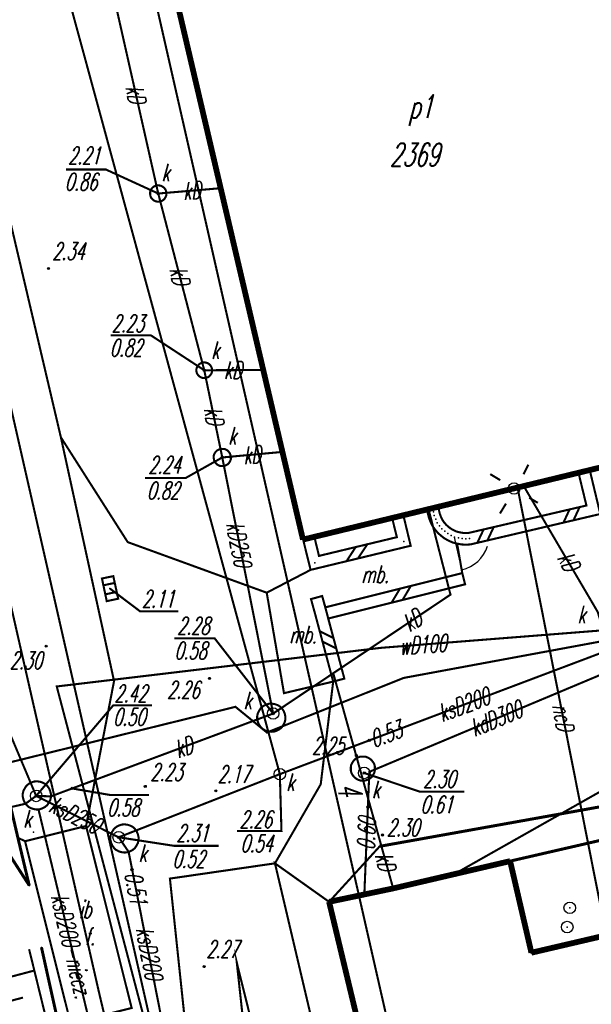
# Model space of a CAD drawing. Extents: x 6425777 to 6426103, y 6050596 to 6051176.
# Tile 45 of 72: x 6425870 to 6425894, y 6050862 to 6050905. Entities that reach past the tile are written whole.
import ezdxf

# ---------------------------------------------------------------- set-up
doc = ezdxf.new("R2010")
doc.units = 0
doc.header["$MEASUREMENT"] = 0
for name, pattern in [('BKO', [1.5, 1, -0.5]), ('GUZ', [1.5, 1, -0.5]), ('KOR', [4, 3, -1]), ('WRU', [1.5, 1, -0.5])]:
    doc.linetypes.add(name, pattern=pattern)
doc.layers.get('0').update_dxf_attribs({"linetype": 'CONTINUOUS'})
for name, color, linetype in [('218_kontur_uzytku_gruntowego', 96, 'GUZ'), ('219_dzialka_ewidencyjna', 7, 'CONTINUOUS'), ('238_Punkt_adresowy_budynku', 7, 'CONTINUOUS'), ('312_budynek_ewidencyjny', 7, 'CONTINUOUS'), ('312_oznaczenie_budynku_ewidencyjnego', 7, 'CONTINUOUS'), ('312_oznaczenie_budynku_ewidencyjnego_Atr124', 7, 'CONTINUOUS'), ('346_Wiata_slupy_symb_', 7, 'CONTINUOUS'), ('450_Sciana_oporowa_symb__krawedz', 7, 'CONTINUOUS'), ('450_Sciana_oporowa_symb__osiowy', 7, 'CONTINUOUS'), ('622_Punkt_rzednej_przewodu_SKPOD', 36, 'CONTINUOUS'), ('622_Punkt_rzednej_przewodu_SKPOD_Atr2', 36, 'CONTINUOUS'), ('622_Punkt_rzednej_przewodu_SKPOD_Atr3', 36, 'CONTINUOUS'), ('820_Skarpa_nieumocniona', 7, 'CONTINUOUS'), ('824_Podnoze_skarpy_nieumocninej', 7, 'WRU'), ('905_Brama_lewa', 7, 'CONTINUOUS'), ('GEO_KOM_fundament', 7, 'CONTINUOUS'), ('GEO_KOM_inna_budowla', 7, 'CONTINUOUS'), ('GEO_KOM_kratka_sciekowa', 36, 'CONTINUOUS'), ('GEO_KOM_latarnia_na_scianie', 7, 'CONTINUOUS'), ('GEO_KOM_obszar_utwardzony', 7, 'KOR'), ('GEO_KOM_opis_nawierzchni', 7, 'CONTINUOUS'), ('GEO_KOM_siec_k', 36, 'CONTINUOUS'), ('komora_podziemna___przewod_kanalizacyjny__powierzchnia_', 36, 'CONTINUOUS'), ('kraweznik__linia_', 7, 'CONTINUOUS'), ('ogrodzenie_trwale__linia_', 7, 'CONTINUOUS'), ('przewod_cieplowniczy__linia_', 212, 'CONTINUOUS'), ('przewod_cieplowniczy__linia__Atr1', 212, 'CONTINUOUS'), ('przewod_elektroenergetyczny__linia_', 1, 'CONTINUOUS'), ('przewod_kanalizacyjny__linia_', 36, 'CONTINUOUS'), ('przewod_kanalizacyjny__linia__Atr1', 36, 'CONTINUOUS'), ('przewod_wodociagowy__linia_', 5, 'CONTINUOUS'), ('przewod_wodociagowy__linia__Atr1', 5, 'CONTINUOUS'), ('punkt_o_okreslonej_wysokosci__siec_kanalizacyjna_', 36, 'CONTINUOUS'), ('punkt_o_okreslonej_wysokosci__siec_kanalizacyjna__Atr2', 36, 'CONTINUOUS'), ('punkt_o_okreslonej_wysokosci__siec_kanalizacyjna__Atr3', 36, 'CONTINUOUS'), ('punkt_wysokosciowy_sztuczny', 7, 'CONTINUOUS'), ('punkt_wysokosciowy_sztuczny_Atr2', 7, 'CONTINUOUS'), ('Sn_15kV', 1, 'BKO'), ('wlaz___siec_kanalizacyjna__powierzchnia_', 7, 'CONTINUOUS'), ('wlaz___siec_kanalizacyjna__powierzchnia__Atr17', 7, 'CONTINUOUS'), ('wlaz_okragly___siec_kanalizacyjna__punkt_', 7, 'CONTINUOUS'), ('wlaz_okragly___siec_kanalizacyjna__punkt__Atr17', 7, 'CONTINUOUS')]:
    doc.layers.add(name, color=color, linetype=linetype)
doc.styles.get("Standard").update_dxf_attribs({"font": 'simplex.shx', "width": 0.85})

# ---------------------------------------------------------------- blocks, each defined once
blk = doc.blocks.new('801')
at = {"color": 0, "linetype": 'Continuous'}
blk.add_circle((0, 0), 0.1, dxfattribs=at)

msp = doc.modelspace()

# ---------------------------------------------------------------- linework, layer by layer
for p in [(6425875.5, 6050897.21), (6425870.75, 6050893.97), (6425877.49, 6050889.57), (6425871.29, 6050886.67), (6425878.27, 6050885.8), (6425890.89, 6050884.46), (6425887.132, 6050883.579), (6425887.154, 6050883.404), (6425887.19, 6050883.57), (6425887.38, 6050883.61), (6425887.4, 6050883.45), (6425887.628, 6050883.641), (6425887.646, 6050883.496), (6425887.679, 6050883.365), (6425894.02, 6050883.723), (6425885.617, 6050883.181), (6425885.86, 6050883.24), (6425886.103, 6050883.299), (6425887.201, 6050883.215), (6425887.269, 6050883.033), (6425887.44, 6050883.29), (6425887.5, 6050883.13), (6425887.57, 6050882.98), (6425887.731, 6050883.227), (6425887.788, 6050883.105), (6425887.859, 6050883.002), (6425887.352, 6050882.855), (6425887.461, 6050882.698), (6425887.589, 6050882.546), (6425887.66, 6050882.85), (6425887.77, 6050882.72), (6425887.89, 6050882.61), (6425887.951, 6050882.894), (6425888.02, 6050882.51), (6425888.051, 6050882.802), (6425888.157, 6050882.722), (6425888.282, 6050882.654), (6425888.404, 6050882.598), (6425888.534, 6050882.564), (6425888.671, 6050882.54), (6425888.81, 6050882.531), (6425888.933, 6050882.539), (6425881.76, 6050882.25), (6425881.767, 6050882.251), (6425882.01, 6050882.31), (6425882.253, 6050882.369), (6425885.822, 6050882.354), (6425886.12, 6050882.17), (6425887.729, 6050882.419), (6425887.883, 6050882.298), (6425888.058, 6050882.206), (6425888.17, 6050882.43), (6425888.236, 6050882.122), (6425888.32, 6050882.36), (6425888.48, 6050882.32), (6425888.64, 6050882.29), (6425888.81, 6050882.28), (6425888.97, 6050882.29), (6425886.419, 6050881.984), (6425882.27, 6050881.24), (6425882.453, 6050881.545), (6425882.09, 6050880.94), (6425873.413, 6050880.132), (6425880.192, 6050879.954), (6425882.108, 6050879.678), (6425882.59, 6050879.81), (6425888.14, 6050879.87), (6425882.729, 6050879.322), (6425882.308, 6050878.95), (6425882.79, 6050879.08), (6425870.65, 6050877.64), (6425885.13, 6050877.57), (6425873.589, 6050876.134), (6425877.72, 6050876.25), (6425883.07, 6050876.47), (6425886.12, 6050876.27), (6425871.11, 6050875.9), (6425880.939, 6050875.61), (6425878.84, 6050875.02), (6425880.47, 6050874.73), (6425880.2, 6050873.91), (6425884.63, 6050873.57), (6425884.07, 6050872.92), (6425880.76, 6050872.11), (6425884.41, 6050872.16), (6425884.63, 6050872.21), (6425871.78, 6050871.49), (6425874.94, 6050871.58), (6425882.528, 6050871.673), (6425870.22, 6050871.17), (6425870.86, 6050871.15), (6425877.99, 6050871.39), (6425869.76, 6050870.83), (6425870.32, 6050870.59), (6425884.57, 6050870.69), (6425870.106, 6050869.603), (6425873.79, 6050869.38), (6425885.2, 6050869.48), (6425880.549, 6050868.254), (6425876.005, 6050867.595), (6425869.92, 6050867.3), (6425869.93, 6050867.29), (6425885.66, 6050867.17), (6425893.3, 6050866.33), (6425893.19, 6050865.5), (6425870.45, 6050864.62), (6425869.92, 6050864.52), (6425877.49, 6050863.79), (6425878.898, 6050863.962)]:
    msp.add_point(p)
at = {"color": 7}
for p in [(6425871.29, 6050886.67), (6425894.163, 6050885.259), (6425874.18, 6050882.14), (6425888.427, 6050882.076), (6425888.609, 6050882.04), (6425888.81, 6050882.03), (6425889.007, 6050882.041), (6425888.649, 6050880.802), (6425888.771, 6050880.317), (6425882.851, 6050878.838), (6425883.067, 6050876.111), (6425883.55, 6050876.24), (6425894.18, 6050870.62), (6425872.38, 6050869.87), (6425869.74, 6050869.21), (6425885.08, 6050868.99), (6425890.72, 6050868.35), (6425882.89, 6050866.59), (6425891.64, 6050864.39), (6425872.93, 6050862.71)]:
    msp.add_point(p, dxfattribs=at)
at = {"layer": '218_kontur_uzytku_gruntowego', "linetype": 'GUZ', "const_width": 0.09}
for points in [[(6425893.29, 6050826.83), (6425872.95, 6050916.22)], [(6425864.8, 6050906.99), (6425881.51, 6050833.52)]]:
    msp.add_lwpolyline(points, dxfattribs=at)
at = {"layer": '219_dzialka_ewidencyjna', "linetype": 'Continuous', "const_width": 0.09}
for points in [[(6425893.29, 6050826.83), (6425872.95, 6050916.22)], [(6425881.51, 6050833.52), (6425864.8, 6050906.99)]]:
    msp.add_lwpolyline(points, dxfattribs=at)
at = {"layer": '312_budynek_ewidencyjny', "linetype": 'Continuous', "const_width": 0.25}
for points in [[(6425881.76, 6050882.25), (6425874.81, 6050911.91)], [(6425899.79, 6050886.62), (6425881.76, 6050882.25)], [(6425891.64, 6050864.39), (6425910.9, 6050868.88)], [(6425885.66, 6050867.17), (6425890.72, 6050868.35)], [(6425890.72, 6050868.35), (6425891.64, 6050864.39)], [(6425882.89, 6050866.59), (6425885.66, 6050867.17)], [(6425892.22, 6050827.71), (6425882.89, 6050866.59)]]:
    msp.add_lwpolyline(points, dxfattribs=at)
at = {"layer": '346_Wiata_slupy_symb_', "linetype": 'Continuous'}
for centre in [(6425893.3, 6050866.33), (6425893.19, 6050865.5)]:
    msp.add_circle(centre, 0.25, dxfattribs=at)
at = {"layer": '450_Sciana_oporowa_symb__krawedz', "linetype": 'Continuous', "const_width": 0.09}
for points in [[(6425882.108, 6050879.678), (6425882.308, 6050878.95), (6425883.067, 6050876.111)], [(6425882.59, 6050879.81), (6425882.79, 6050879.08), (6425883.55, 6050876.24)], [(6425882.484, 6050878.29), (6425883.081, 6050877.993)], [(6425882.604, 6050877.842), (6425883.201, 6050877.545)]]:
    msp.add_lwpolyline(points, dxfattribs=at)
at = {"layer": '450_Sciana_oporowa_symb__osiowy', "linetype": 'Continuous', "const_width": 0.09}
for points in [[(6425894.163, 6050885.259), (6425894.619, 6050883.356), (6425889.007, 6050882.041), (6425888.81, 6050882.03), (6425888.609, 6050882.04), (6425888.427, 6050882.076), (6425888.236, 6050882.122), (6425888.058, 6050882.206), (6425887.883, 6050882.298), (6425887.729, 6050882.419), (6425887.589, 6050882.546), (6425887.461, 6050882.698), (6425887.352, 6050882.855), (6425887.269, 6050883.033), (6425887.201, 6050883.215), (6425887.154, 6050883.404), (6425887.132, 6050883.579)], [(6425893.677, 6050885.141), (6425894.02, 6050883.723), (6425888.933, 6050882.539), (6425888.81, 6050882.531), (6425888.671, 6050882.54), (6425888.534, 6050882.564), (6425888.404, 6050882.598), (6425888.282, 6050882.654), (6425888.157, 6050882.722), (6425888.051, 6050882.802), (6425887.951, 6050882.894), (6425887.859, 6050883.002), (6425887.788, 6050883.105), (6425887.731, 6050883.227), (6425887.679, 6050883.365), (6425887.646, 6050883.496), (6425887.628, 6050883.641)], [(6425893.677, 6050885.141), (6425894.163, 6050885.259)], [(6425886.103, 6050883.299), (6425886.419, 6050881.984), (6425882.09, 6050880.94), (6425881.767, 6050882.251)], [(6425886.103, 6050883.299), (6425885.617, 6050883.181)], [(6425887.132, 6050883.579), (6425887.628, 6050883.641)], [(6425893.29, 6050883.554), (6425893.028, 6050882.983)], [(6425893.725, 6050883.655), (6425893.461, 6050883.084)], [(6425885.617, 6050883.181), (6425885.822, 6050882.354), (6425882.453, 6050881.545), (6425882.253, 6050882.369)], [(6425889.301, 6050882.11), (6425889.573, 6050882.688)], [(6425890.008, 6050882.789), (6425889.738, 6050882.212)], [(6425882.253, 6050882.369), (6425881.767, 6050882.251)], [(6425884.544, 6050882.047), (6425884.137, 6050881.433)], [(6425883.643, 6050881.314), (6425884.04, 6050881.926)], [(6425888.649, 6050880.802), (6425882.729, 6050879.322)], [(6425888.649, 6050880.802), (6425888.771, 6050880.317)], [(6425888.771, 6050880.317), (6425882.851, 6050878.838)], [(6425885.956, 6050880.129), (6425885.593, 6050879.523)], [(6425886.427, 6050880.247), (6425886.069, 6050879.642)], [(6425882.59, 6050879.81), (6425882.108, 6050879.678)], [(6425882.729, 6050879.322), (6425882.851, 6050878.838)], [(6425883.55, 6050876.24), (6425883.067, 6050876.111)]]:
    msp.add_lwpolyline(points, dxfattribs=at)
at = {"layer": '622_Punkt_rzednej_przewodu_SKPOD', "linetype": 'Continuous'}
for centre in [(6425884.63, 6050873.57), (6425871.78, 6050871.49), (6425884.57, 6050870.69), (6425874.37, 6050867.98)]:
    msp.add_circle(centre, 0.05, dxfattribs=at)
at = {"layer": '622_Punkt_rzednej_przewodu_SKPOD_Atr2', "linetype": 'Continuous', "const_width": 0.09}
msp.add_lwpolyline([(6425871.78, 6050871.49), (6425873.399, 6050871.213), (6425875.104, 6050871.213)], dxfattribs=at)
at = {"layer": '820_Skarpa_nieumocniona', "linetype": 'Continuous', "const_width": 0.09}
for points in [[(6425868.67, 6050863.23), (6425870.14, 6050863.62)], [(6425868.93, 6050862.26), (6425869.65, 6050862.45)]]:
    msp.add_lwpolyline(points, dxfattribs=at)
at = {"layer": '824_Podnoze_skarpy_nieumocninej', "linetype": 'WRU', "const_width": 0.09}
for points in [[(6425860.4, 6050898.14), (6425862.96, 6050890.13), (6425864.28, 6050884.77), (6425867.46, 6050871.13), (6425869.93, 6050867.29)], [(6425869.92, 6050864.52), (6425871.25, 6050859.1)]]:
    msp.add_lwpolyline(points, dxfattribs=at)
at = {"layer": '905_Brama_lewa', "linetype": 'Continuous'}
msp.add_arc((6425888.31, 6050882.416), 1.501, 282.2971, 342.2476, dxfattribs=at)
at = {"layer": 'GEO_KOM_fundament', "linetype": 'Continuous', "const_width": 0.09}
msp.add_lwpolyline([(6425871.71, 6050861.34), (6425869.74, 6050869.21), (6425872.38, 6050869.87), (6425874.35, 6050862)], close=True, dxfattribs=at)
at = {"layer": 'GEO_KOM_inna_budowla', "linetype": 'Continuous', "const_width": 0.09}
msp.add_lwpolyline([(6425869.74, 6050869.21), (6425871.71, 6050861.34), (6425874.35, 6050862), (6425872.38, 6050869.87)], close=True, dxfattribs=at)
at = {"layer": 'GEO_KOM_kratka_sciekowa', "linetype": 'Continuous', "const_width": 0.09}
for points in [[(6425873.066, 6050880.568), (6425873.273, 6050879.588), (6425873.767, 6050879.694), (6425873.557, 6050880.669), (6425873.066, 6050880.568)], [(6425873.128, 6050880.274), (6425873.62, 6050880.377)], [(6425873.211, 6050879.883), (6425873.704, 6050879.987)], [(6425873.413, 6050880.132), (6425874.722, 6050879.143), (6425876.376, 6050879.143)]]:
    msp.add_lwpolyline(points, dxfattribs=at)
at = {"layer": 'GEO_KOM_latarnia_na_scianie', "linetype": 'Continuous', "const_width": 0.09}
for points in [[(6425891.297, 6050885.072), (6425891.511, 6050885.489)], [(6425889.859, 6050885.08), (6425890.292, 6050884.82)], [(6425890.54, 6050883.804), (6425890.281, 6050883.379)], [(6425891.543, 6050884.061), (6425891.917, 6050883.839)]]:
    msp.add_lwpolyline(points, dxfattribs=at)
at = {"layer": 'GEO_KOM_latarnia_na_scianie', "linetype": 'Continuous'}
msp.add_circle((6425890.89, 6050884.46), 0.25, dxfattribs=at)
at = {"layer": 'GEO_KOM_obszar_utwardzony', "linetype": 'KOR', "const_width": 0.09}
for points in [[(6425859.95, 6050973.694), (6425851.686, 6050966.231), (6425851.91, 6050965.32), (6425865.256, 6050912.384), (6425871.29, 6050886.67), (6425873.589, 6050876.134), (6425872.38, 6050869.87), (6425869.74, 6050869.21), (6425869.43, 6050869.36), (6425866.53, 6050881.78), (6425864.2, 6050891.73), (6425860.6, 6050906.93), (6425859.9, 6050909.86), (6425857.1, 6050921.61), (6425855.539, 6050926.314), (6425855.391, 6050926.957), (6425847.119, 6050962.975), (6425845.91, 6050965.369), (6425844.643, 6050966.997), (6425843.31, 6050967.779), (6425829.58, 6050965.76), (6425827.66, 6050965.18), (6425825.56, 6050971.67), (6425827.44, 6050972.51)], [(6425893.13, 6050916.13), (6425899.79, 6050886.62), (6425894.163, 6050885.259), (6425894.619, 6050883.356), (6425889.007, 6050882.041), (6425888.81, 6050882.03), (6425888.609, 6050882.04), (6425888.427, 6050882.076), (6425888.649, 6050880.802), (6425888.771, 6050880.317), (6425882.851, 6050878.838), (6425883.55, 6050876.24), (6425883.067, 6050876.111), (6425882.528, 6050871.673), (6425880.549, 6050868.254), (6425882.89, 6050866.59), (6425885.08, 6050868.99), (6425894.18, 6050870.62), (6425906.58, 6050872.87), (6425926, 6050876.28)], [(6425877.399, 6050854.374), (6425876.005, 6050867.595), (6425880.549, 6050868.254), (6425882.528, 6050871.673), (6425883.067, 6050876.111), (6425880.939, 6050875.61), (6425880.192, 6050879.954), (6425874.18, 6050882.14), (6425871.29, 6050886.67), (6425873.589, 6050876.134), (6425872.38, 6050869.87), (6425874.35, 6050862)], [(6425916.77, 6050845.03), (6425910.9, 6050868.88), (6425891.64, 6050864.39), (6425890.72, 6050868.35), (6425885.66, 6050867.17), (6425882.89, 6050866.59), (6425885.08, 6050868.99), (6425894.18, 6050870.62), (6425906.58, 6050872.87), (6425926, 6050876.28)], [(6425897.815, 6050795.427), (6425892.531, 6050805), (6425887.711, 6050815.499), (6425883.158, 6050827.246), (6425879.965, 6050839.59), (6425877.399, 6050854.374), (6425876.005, 6050867.595), (6425880.549, 6050868.254), (6425883.485, 6050855.778), (6425887.1, 6050841.14), (6425890.082, 6050829.288), (6425893.941, 6050817.799), (6425898.101, 6050808.104), (6425903.117, 6050798.397)]]:
    msp.add_lwpolyline(points, dxfattribs=at)
for points in [[(6425880.192, 6050879.954), (6425882.09, 6050880.94), (6425886.419, 6050881.984), (6425886.103, 6050883.299), (6425887.132, 6050883.579), (6425887.154, 6050883.404), (6425887.201, 6050883.215), (6425887.269, 6050883.033), (6425887.352, 6050882.855), (6425887.461, 6050882.698), (6425887.589, 6050882.546), (6425887.729, 6050882.419), (6425887.883, 6050882.298), (6425888.058, 6050882.206), (6425888.236, 6050882.122), (6425888.427, 6050882.076), (6425888.649, 6050880.802), (6425882.729, 6050879.322), (6425882.59, 6050879.81), (6425882.108, 6050879.678), (6425882.308, 6050878.95), (6425883.067, 6050876.111), (6425880.939, 6050875.61)], [(6425880.549, 6050868.254), (6425882.89, 6050866.59), (6425892.22, 6050827.71), (6425894.04, 6050823.11), (6425895.49, 6050819.03), (6425902.99, 6050807.71), (6425911.529, 6050794.328), (6425911.218, 6050787.077), (6425910.556, 6050786.698), (6425903.117, 6050798.397), (6425898.101, 6050808.104), (6425893.941, 6050817.799), (6425890.082, 6050829.288), (6425887.1, 6050841.14), (6425883.485, 6050855.778)], [(6425881.068, 6050855.22), (6425878.898, 6050863.962), (6425879.881, 6050854.947), (6425882.512, 6050840.146), (6425885.603, 6050827.979), (6425890.07, 6050816.41), (6425894.583, 6050806.191), (6425900.002, 6050796.66), (6425913.636, 6050774.906), (6425922.626, 6050763.473), (6425901.147, 6050797.299), (6425895.958, 6050806.931), (6425891.537, 6050816.936), (6425887.644, 6050828.565), (6425884.605, 6050840.602)]]:
    msp.add_lwpolyline(points, close=True, dxfattribs=at)
at = {"layer": 'komora_podziemna___przewod_kanalizacyjny__powierzchnia_', "linetype": 'Continuous', "const_width": 0.09}
for points in [[(6425880.38, 6050873.94), (6425880.51, 6050873.95), (6425880.63, 6050873.99), (6425880.74, 6050874.05), (6425880.84, 6050874.13), (6425880.91, 6050874.24), (6425880.97, 6050874.35), (6425881, 6050874.48), (6425881, 6050874.6), (6425880.97, 6050874.73), (6425880.92, 6050874.85), (6425880.85, 6050874.95), (6425880.76, 6050875.04), (6425880.65, 6050875.1), (6425880.53, 6050875.14), (6425880.4, 6050875.16), (6425880.27, 6050875.15), (6425880.15, 6050875.11), (6425880.04, 6050875.05), (6425879.94, 6050874.97), (6425879.87, 6050874.86), (6425879.81, 6050874.75), (6425879.78, 6050874.62), (6425879.78, 6050874.5), (6425879.81, 6050874.37), (6425879.86, 6050874.25), (6425879.93, 6050874.15), (6425880.02, 6050874.06), (6425880.13, 6050874), (6425880.25, 6050873.96)], [(6425884.69, 6050871.95), (6425884.75, 6050872.01), (6425884.79, 6050872.07), (6425884.83, 6050872.14), (6425884.86, 6050872.21), (6425884.87, 6050872.29), (6425884.87, 6050872.37), (6425884.87, 6050872.44), (6425884.85, 6050872.52), (6425884.82, 6050872.59), (6425884.77, 6050872.66), (6425884.72, 6050872.72), (6425884.66, 6050872.77), (6425884.6, 6050872.81), (6425884.53, 6050872.84), (6425884.45, 6050872.87), (6425884.37, 6050872.87), (6425884.29, 6050872.87), (6425884.22, 6050872.86), (6425884.14, 6050872.83), (6425884.07, 6050872.8), (6425884.01, 6050872.75), (6425883.95, 6050872.69), (6425883.91, 6050872.63), (6425883.87, 6050872.56), (6425883.84, 6050872.49), (6425883.83, 6050872.41), (6425883.83, 6050872.33), (6425883.83, 6050872.26), (6425883.85, 6050872.18), (6425883.88, 6050872.11), (6425883.93, 6050872.04), (6425883.98, 6050871.98), (6425884.04, 6050871.93), (6425884.1, 6050871.89), (6425884.17, 6050871.86), (6425884.25, 6050871.83), (6425884.33, 6050871.83), (6425884.41, 6050871.83), (6425884.48, 6050871.84), (6425884.56, 6050871.87), (6425884.63, 6050871.9)], [(6425870.24, 6050870.58), (6425870.37, 6050870.59), (6425870.49, 6050870.63), (6425870.6, 6050870.69), (6425870.7, 6050870.77), (6425870.77, 6050870.88), (6425870.83, 6050870.99), (6425870.86, 6050871.12), (6425870.86, 6050871.24), (6425870.83, 6050871.37), (6425870.78, 6050871.49), (6425870.71, 6050871.59), (6425870.62, 6050871.68), (6425870.51, 6050871.74), (6425870.39, 6050871.78), (6425870.26, 6050871.8), (6425870.13, 6050871.79), (6425870.01, 6050871.75), (6425869.9, 6050871.69), (6425869.8, 6050871.61), (6425869.73, 6050871.5), (6425869.67, 6050871.39), (6425869.64, 6050871.26), (6425869.64, 6050871.14), (6425869.67, 6050871.01), (6425869.72, 6050870.89), (6425869.79, 6050870.79), (6425869.88, 6050870.7), (6425869.99, 6050870.64), (6425870.11, 6050870.6)], [(6425873.9, 6050868.74), (6425874.03, 6050868.72), (6425874.16, 6050868.73), (6425874.28, 6050868.77), (6425874.39, 6050868.83), (6425874.49, 6050868.91), (6425874.56, 6050869.02), (6425874.62, 6050869.13), (6425874.65, 6050869.26), (6425874.65, 6050869.38), (6425874.62, 6050869.51), (6425874.57, 6050869.63), (6425874.5, 6050869.73), (6425874.41, 6050869.82), (6425874.3, 6050869.88), (6425874.18, 6050869.92), (6425874.05, 6050869.94), (6425873.92, 6050869.93), (6425873.8, 6050869.89), (6425873.69, 6050869.83), (6425873.59, 6050869.75), (6425873.52, 6050869.64), (6425873.46, 6050869.53), (6425873.43, 6050869.4), (6425873.43, 6050869.28), (6425873.46, 6050869.15), (6425873.51, 6050869.03), (6425873.58, 6050868.93), (6425873.67, 6050868.84), (6425873.78, 6050868.78)]]:
    msp.add_lwpolyline(points, close=True, dxfattribs=at)
at = {"layer": 'kraweznik__linia_', "linetype": 'Continuous', "const_width": 0.13}
for points in [[(6425859.29, 6050906.64), (6425862.82, 6050895.92), (6425864.2, 6050891.73), (6425866.53, 6050881.78), (6425869.43, 6050869.36), (6425869.92, 6050867.3)], [(6425860.4, 6050898.14), (6425862.68, 6050891.02), (6425863.7, 6050887.12), (6425865.17, 6050880.94), (6425867.37, 6050871.52), (6425867.47, 6050871.11), (6425869.92, 6050867.3)], [(6425885.08, 6050868.99), (6425894.18, 6050870.62), (6425906.58, 6050872.87), (6425926, 6050876.28), (6425951.4, 6050880.83), (6425956.06, 6050881.68), (6425954.71, 6050889.16), (6425914.31, 6050881.81)], [(6425890.72, 6050868.35), (6425905.11, 6050871.66), (6425905.83, 6050867.7)], [(6425870.45, 6050864.62), (6425874.31, 6050847.21), (6425876.92, 6050836.42)]]:
    msp.add_lwpolyline(points, dxfattribs=at)
at = {"layer": 'ogrodzenie_trwale__linia_', "linetype": 'Continuous'}
msp.add_lwpolyline([(6425888.71, 6050880.56), (6425888.63, 6050880.95), (6425888.63, 6050880.95), (6425888.32, 6050882.36)], dxfattribs=at)
at = {"layer": 'przewod_cieplowniczy__linia_', "linetype": 'Continuous', "const_width": 0.09}
msp.add_lwpolyline([(6425891.04, 6050884.5), (6425894.88, 6050865.15)], dxfattribs=at)
at = {"layer": 'przewod_elektroenergetyczny__linia_', "linetype": 'Continuous', "const_width": 0.09}
msp.add_lwpolyline([(6425874.51, 6050802.19), (6425870.21, 6050814.83), (6425866.48, 6050825.42), (6425867.55, 6050830.77), (6425865.69, 6050837.55), (6425868.41, 6050844.29), (6425864.36, 6050853.01), (6425863.95, 6050860.39), (6425865.38, 6050869.24), (6425868.52, 6050872.48), (6425878.84, 6050875.02), (6425880.2, 6050873.91), (6425886.12, 6050876.27), (6425898.99, 6050878.65), (6425902.86, 6050879.33), (6425904.88, 6050881.17), (6425903.33, 6050891.16), (6425897.78, 6050923.14)], dxfattribs=at)
at = {"layer": 'przewod_kanalizacyjny__linia_', "linetype": 'Continuous', "const_width": 0.09}
for points in [[(6425857.65, 6050956.97), (6425857.79, 6050956.45), (6425880.76, 6050872.11), (6425873.79, 6050869.38)], [(6425873.67, 6050912.91), (6425873.57, 6050905.77), (6425875.5, 6050897.21), (6425877.49, 6050889.57), (6425878.27, 6050885.8), (6425880.47, 6050874.73)], [(6425956.73, 6050899.92), (6425944.19, 6050894.34), (6425931.24, 6050891.9), (6425925.8, 6050890.64), (6425907.88, 6050881.96), (6425884.63, 6050872.21), (6425884.41, 6050866.79)], [(6425875.5, 6050897.21), (6425878.2, 6050897.44)], [(6425877.49, 6050889.57), (6425880.04, 6050889.58)], [(6425949.66, 6050888.94), (6425941.01, 6050882.47), (6425940.61, 6050882.44), (6425930.52, 6050880.66), (6425930.18, 6050880.39), (6425929.52, 6050880.54), (6425909.67, 6050877.51), (6425900.05, 6050874.13), (6425899.66, 6050873.84), (6425899.19, 6050873.94), (6425888.29, 6050867.78)], [(6425878.27, 6050885.8), (6425880.87, 6050886.04)], [(6425880.76, 6050872.11), (6425895, 6050877.48), (6425894.51, 6050879.12), (6425891.31, 6050884.56)], [(6425887.19, 6050883.57), (6425888.14, 6050879.87), (6425880.47, 6050874.73), (6425870.86, 6050871.15), (6425870.22, 6050871.17), (6425866.41, 6050880.21)], [(6425885.67, 6050867.14), (6425883.07, 6050876.47)], [(6425861.36, 6050868.91), (6425869.76, 6050870.83), (6425870.22, 6050871.17)], [(6425870.22, 6050871.17), (6425873.79, 6050869.38)], [(6425873.65, 6050856.7), (6425870.32, 6050870.59)], [(6425876.1, 6050858.18), (6425876.16, 6050858.91), (6425874.22, 6050868.75), (6425873.79, 6050869.38)]]:
    msp.add_lwpolyline(points, dxfattribs=at)
at = {"layer": 'przewod_wodociagowy__linia_', "linetype": 'Continuous', "const_width": 0.09}
msp.add_lwpolyline([(6425897.36, 6050948.88), (6425900.23, 6050934.34), (6425905.19, 6050912.44), (6425909.89, 6050892.5), (6425915.74, 6050879.5), (6425908.97, 6050879.45), (6425885.13, 6050877.57), (6425871.11, 6050875.9), (6425875.69, 6050858.51)], dxfattribs=at)
at = {"layer": 'punkt_o_okreslonej_wysokosci__siec_kanalizacyjna_', "color": 34}
for p in [(6425875.5, 6050897.21), (6425877.49, 6050889.57), (6425878.27, 6050885.8), (6425880.47, 6050874.73), (6425880.76, 6050872.11), (6425884.41, 6050872.16), (6425870.22, 6050871.17), (6425873.79, 6050869.38)]:
    msp.add_point(p, dxfattribs=at)
at = {"layer": 'punkt_o_okreslonej_wysokosci__siec_kanalizacyjna__Atr2', "linetype": 'Continuous', "const_width": 0.09}
for points in [[(6425875.5, 6050897.21), (6425873.236, 6050898.248), (6425871.518, 6050898.248)], [(6425877.49, 6050889.57), (6425875.178, 6050891.082), (6425873.436, 6050891.083)], [(6425878.27, 6050885.8), (6425876.691, 6050884.915), (6425874.933, 6050884.915)], [(6425880.47, 6050874.73), (6425877.94, 6050877.98), (6425876.19, 6050877.978)], [(6425870.22, 6050871.17), (6425873.56, 6050875.09), (6425875.23, 6050875.09)], [(6425880.76, 6050872.11), (6425880.83, 6050869.65), (6425878.91, 6050869.65)], [(6425884.41, 6050872.16), (6425886.82, 6050871.35), (6425888.743, 6050871.35)], [(6425873.79, 6050869.38), (6425876.19, 6050869.01), (6425878.118, 6050869.01)]]:
    msp.add_lwpolyline(points, dxfattribs=at)
at = {"layer": 'punkt_wysokosciowy_sztuczny', "linetype": 'Continuous'}
for centre in [(6425870.75, 6050893.97), (6425870.65, 6050877.64), (6425877.72, 6050876.25), (6425884.07, 6050872.92), (6425874.94, 6050871.58), (6425877.99, 6050871.39), (6425885.2, 6050869.48), (6425877.49, 6050863.79)]:
    msp.add_circle(centre, 0.045, dxfattribs=at)
at = {"layer": 'Sn_15kV', "linetype": 'BKO', "const_width": 0.09}
msp.add_lwpolyline([(6425854.508, 6050908.706), (6425856.73, 6050899.98), (6425864.35, 6050899.94), (6425868.12, 6050883.82), (6425872.93, 6050862.71), (6425876.14, 6050849.13), (6425879.63, 6050834.02), (6425882.68, 6050822.19), (6425887.69, 6050808.93), (6425892.84, 6050798.79)], dxfattribs=at)
at = {"layer": 'wlaz___siec_kanalizacyjna__powierzchnia_', "linetype": 'Continuous', "const_width": 0.09}
for points in [[(6425875.56, 6050896.86), (6425875.64, 6050896.88), (6425875.72, 6050896.93), (6425875.78, 6050896.99), (6425875.82, 6050897.06), (6425875.85, 6050897.14), (6425875.85, 6050897.23), (6425875.84, 6050897.31), (6425875.81, 6050897.39), (6425875.75, 6050897.46), (6425875.69, 6050897.51), (6425875.61, 6050897.55), (6425875.53, 6050897.56), (6425875.44, 6050897.56), (6425875.36, 6050897.54), (6425875.28, 6050897.49), (6425875.22, 6050897.43), (6425875.18, 6050897.36), (6425875.15, 6050897.28), (6425875.15, 6050897.19), (6425875.16, 6050897.11), (6425875.19, 6050897.03), (6425875.25, 6050896.96), (6425875.31, 6050896.91), (6425875.39, 6050896.87), (6425875.47, 6050896.86)], [(6425877.57, 6050889.24), (6425877.65, 6050889.27), (6425877.71, 6050889.31), (6425877.77, 6050889.38), (6425877.81, 6050889.45), (6425877.83, 6050889.53), (6425877.83, 6050889.61), (6425877.81, 6050889.69), (6425877.77, 6050889.76), (6425877.72, 6050889.82), (6425877.65, 6050889.87), (6425877.57, 6050889.9), (6425877.49, 6050889.91), (6425877.41, 6050889.9), (6425877.33, 6050889.87), (6425877.27, 6050889.83), (6425877.21, 6050889.76), (6425877.17, 6050889.69), (6425877.15, 6050889.61), (6425877.15, 6050889.53), (6425877.17, 6050889.45), (6425877.21, 6050889.38), (6425877.26, 6050889.32), (6425877.33, 6050889.27), (6425877.41, 6050889.24), (6425877.49, 6050889.23)], [(6425878.33, 6050885.43), (6425878.42, 6050885.46), (6425878.5, 6050885.5), (6425878.56, 6050885.56), (6425878.61, 6050885.64), (6425878.64, 6050885.72), (6425878.64, 6050885.81), (6425878.63, 6050885.9), (6425878.59, 6050885.99), (6425878.54, 6050886.06), (6425878.47, 6050886.12), (6425878.39, 6050886.16), (6425878.3, 6050886.17), (6425878.21, 6050886.17), (6425878.12, 6050886.14), (6425878.04, 6050886.1), (6425877.98, 6050886.04), (6425877.93, 6050885.96), (6425877.9, 6050885.88), (6425877.9, 6050885.79), (6425877.91, 6050885.7), (6425877.95, 6050885.61), (6425878, 6050885.54), (6425878.07, 6050885.48), (6425878.15, 6050885.44), (6425878.24, 6050885.43)]]:
    msp.add_lwpolyline(points, close=True, dxfattribs=at)
at = {"layer": 'wlaz_okragly___siec_kanalizacyjna__punkt_', "linetype": 'Continuous'}
for centre in [(6425880.47, 6050874.73), (6425880.76, 6050872.11), (6425884.41, 6050872.16), (6425870.22, 6050871.17), (6425873.79, 6050869.38)]:
    msp.add_circle(centre, 0.25, dxfattribs=at)

# ---------------------------------------------------------------- block references
at = {"layer": 'punkt_o_okreslonej_wysokosci__siec_kanalizacyjna_', "color": 34, "linetype": 'Continuous', "xscale": 0.5, "yscale": 0.5, "zscale": 0.5}
for p in [(6425875.5, 6050897.21), (6425877.49, 6050889.57), (6425878.27, 6050885.8), (6425880.47, 6050874.73), (6425880.76, 6050872.11), (6425870.22, 6050871.17), (6425873.79, 6050869.38)]:
    msp.add_blockref('801', p, dxfattribs=at)
at = {"layer": 'punkt_o_okreslonej_wysokosci__siec_kanalizacyjna_', "color": 34, "linetype": 'Continuous', "xscale": 0.5, "yscale": 0.5, "zscale": 0.5, "rotation": 180}
msp.add_blockref('801', (6425884.41, 6050872.16), dxfattribs=at)

# ---------------------------------------------------------------- texts
at = {"layer": '238_Punkt_adresowy_budynku', "oblique": 15, "width": 0.62}
msp.add_text('4', height=1, rotation=283.7, dxfattribs=at).set_placement((6425883.218, 6050871.606))
at = {"layer": '312_oznaczenie_budynku_ewidencyjnego', "oblique": 15, "width": 0.62}
msp.add_text('2369', height=1, dxfattribs=at).set_placement((6425885.53, 6050898.39))
at = {"layer": '312_oznaczenie_budynku_ewidencyjnego_Atr124', "oblique": 15, "width": 0.62}
msp.add_text('p1', height=1, dxfattribs=at).set_placement((6425886.33, 6050900.47))
at = {"layer": '622_Punkt_rzednej_przewodu_SKPOD_Atr2', "oblique": 15, "width": 0.62}
for s, rotation, p in [('0.53', 20.7, (6425884.829, 6050873.246)), ('0.60', 87.7, (6425884.854, 6050868.814)), ('0.51', 280.9, (6425874.036, 6050867.805))]:
    msp.add_text(s, height=0.75, rotation=rotation, dxfattribs=at).set_placement(p)
at = {"layer": '622_Punkt_rzednej_przewodu_SKPOD_Atr3', "oblique": 15, "width": 0.62}
msp.add_text('0.58', height=0.75, dxfattribs=at).set_placement((6425873.292, 6050870.289))
at = {"layer": 'GEO_KOM_fundament', "oblique": 15, "width": 0.62}
msp.add_text('f.', height=0.75, dxfattribs=at).set_placement((6425872.32, 6050864.72))
at = {"layer": 'GEO_KOM_inna_budowla', "oblique": 15, "width": 0.62}
msp.add_text('ib', height=0.75, dxfattribs=at).set_placement((6425872.07, 6050865.888))
at = {"layer": 'GEO_KOM_kratka_sciekowa', "oblique": 15, "width": 0.62}
msp.add_text('2.11', height=0.75, dxfattribs=at).set_placement((6425874.796, 6050879.311))
at = {"layer": 'GEO_KOM_opis_nawierzchni', "oblique": 15, "width": 0.62}
for p in [(6425884.29, 6050880.375), (6425881.17, 6050877.765)]:
    msp.add_text('mb.', height=0.75, dxfattribs=at).set_placement(p)
at = {"layer": 'GEO_KOM_siec_k', "oblique": 15, "width": 0.62}
for rotation, p in [(282.1, (6425874.085, 6050901.808)), (283.5, (6425875.978, 6050893.947)), (280.9, (6425877.47, 6050887.914)), (300.3, (6425892.727, 6050881.455)), (34.1, (6425886.38, 6050878.229)), (20.2, (6425876.366, 6050872.791))]:
    msp.add_text('kD', height=0.75, rotation=rotation, dxfattribs=at).set_placement(p)
at = {"layer": 'przewod_cieplowniczy__linia__Atr1', "oblique": 15, "width": 0.62}
msp.add_text('ncD', height=0.75, rotation=281.2, dxfattribs=at).set_placement((6425892.532, 6050875.077))
at = {"layer": 'przewod_kanalizacyjny__linia__Atr1', "oblique": 15, "width": 0.62}
for s, rotation, p in [('kD', 4.9, (6425876.602, 6050896.926)), ('kD', 0.2, (6425878.351, 6050889.195)), ('kD', 5.3, (6425879.205, 6050885.507)), ('kD250', 281.2, (6425878.434, 6050882.944)), ('ksD200', 20.7, (6425887.773, 6050874.359)), ('kdD300', 22.8, (6425889.176, 6050873.714)), ('ksD250', 333.4, (6425870.711, 6050870.521)), ('kD', 285.6, (6425884.864, 6050868.605)), ('ksD200-niecz.', 283.5, (6425870.851, 6050866.835)), ('ksD200', 281.2, (6425874.524, 6050865.424))]:
    msp.add_text(s, height=0.75, rotation=rotation, dxfattribs=at).set_placement(p)
at = {"layer": 'przewod_wodociagowy__linia__Atr1', "oblique": 15, "width": 0.62}
msp.add_text('wD100', height=0.75, rotation=4.5, dxfattribs=at).set_placement((6425885.949, 6050877.256))
at = {"layer": 'punkt_o_okreslonej_wysokosci__siec_kanalizacyjna__Atr2', "oblique": 15, "width": 0.62}
for s, p in [('2.21', (6425871.605, 6050898.474)), ('2.23', (6425873.489, 6050891.222)), ('2.24', (6425875.074, 6050885.101)), ('2.28', (6425876.324, 6050878.148)), ('2.42', (6425873.61, 6050875.22)), ('2.30', (6425886.96, 6050871.523)), ('2.26', (6425879.02, 6050869.78)), ('2.31', (6425876.283, 6050869.188))]:
    msp.add_text(s, height=0.75, dxfattribs=at).set_placement(p)
at = {"layer": 'punkt_o_okreslonej_wysokosci__siec_kanalizacyjna__Atr3', "oblique": 15, "width": 0.62}
for s, p in [('0.86', (6425871.464, 6050897.345)), ('0.82', (6425873.406, 6050890.169)), ('0.82', (6425875.01, 6050883.99)), ('0.58', (6425876.201, 6050877.078)), ('0.50', (6425873.55, 6050874.21)), ('0.61', (6425886.848, 6050870.419)), ('0.54', (6425879.06, 6050868.74)), ('0.52', (6425876.116, 6050868.065))]:
    msp.add_text(s, height=0.75, dxfattribs=at).set_placement(p)
at = {"layer": 'punkt_wysokosciowy_sztuczny_Atr2', "oblique": 15, "width": 0.62}
for s, p in [('2.34', (6425870.92, 6050894.34)), ('2.30', (6425869.08, 6050876.65)), ('2.26', (6425875.89, 6050875.38)), ('2.25', (6425882.15, 6050872.965)), ('2.23', (6425875.161, 6050871.827)), ('2.17', (6425878.076, 6050871.733)), ('2.30', (6425885.391, 6050869.425)), ('2.27', (6425877.58, 6050864.17))]:
    msp.add_text(s, height=0.75, dxfattribs=at).set_placement(p)
at = {"layer": 'wlaz___siec_kanalizacyjna__powierzchnia__Atr17', "oblique": 15, "width": 0.62}
for p in [(6425875.65, 6050897.75), (6425877.797, 6050890.061), (6425878.53, 6050886.36)]:
    msp.add_text('k', height=0.75, dxfattribs=at).set_placement(p)
at = {"layer": 'wlaz_okragly___siec_kanalizacyjna__punkt__Atr17', "oblique": 15, "width": 0.62}
for p in [(6425893.634, 6050878.638), (6425879.2, 6050874.916), (6425881.046, 6050871.383), (6425884.742, 6050871.074), (6425869.672, 6050869.798), (6425874.66, 6050868.32)]:
    msp.add_text('k', height=0.75, dxfattribs=at).set_placement(p)

doc.saveas('drawing.dxf')
